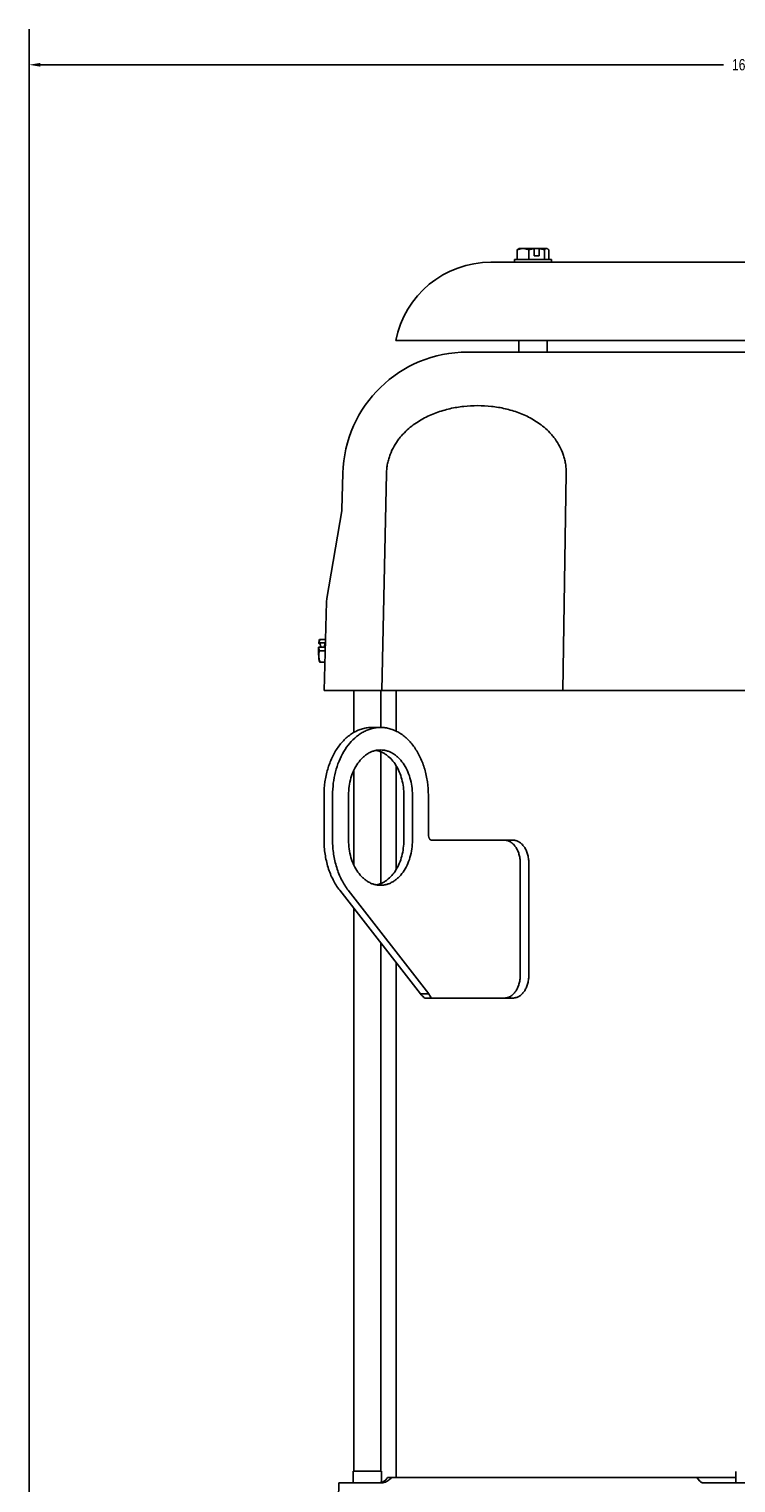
# Model space of a CAD drawing. Header units: inches. Extents: x 15 to 50, y -71 to 91.
# Tile 24 of 49: x 24.6 to 32.44, y 39.62 to 55.73. Entities that reach past the tile are written whole.
import ezdxf

# ---------------------------------------------------------------- set-up
doc = ezdxf.new("R2010")
doc.units = ezdxf.units.IN
doc.header["$LTSCALE"] = 1.21
doc.header["$MEASUREMENT"] = 0
doc.header["$PDMODE"] = 3
doc.header["$PDSIZE"] = 0.3125
doc.layers.get('0').update_dxf_attribs({"linetype": 'CONTINUOUS'})
doc.layers.get('Defpoints').update_dxf_attribs({"linetype": 'CONTINUOUS'})
doc.layers.add('AM_5', color=3, linetype='CONTINUOUS', lineweight=15)
doc.styles.get("Standard").update_dxf_attribs({"font": 'txt', "width": 0.8})
doc.dimstyles.new('STANDARD$0', dxfattribs={"dimtxt": 0.125, "dimasz": 0.125, "dimexe": 0.18, "dimexo": 0.0625, "dimgap": 0.09, "dimtad": 0, "dimtih": 1, "dimtoh": 1, "dimdec": 3, "dimzin": 4, "dimdsep": 46, "dimtxsty": 'Standard', "dimcen": 0.09, "dimadec": 0, "dimazin": 0, "dimtol": 1, "dimtp": 0.005, "dimtm": 0.005, "dimtfac": 1, "dimtdec": 3, "dimtofl": 0, "dimtmove": 0, "dimatfit": 3, "dimfxl": 1, "dimtolj": 1, "dimtzin": 4, "dimarcsym": 0})

# ---------------------------------------------------------------- blocks, each defined once
blk = doc.blocks.new('*D5')
at = {"layer": 'AM_5', "color": 0, "lineweight": -2, "transparency": 16777216}
for p, q in [((24.604, 25.198), (24.604, 55.734)), ((40.604, 25.197), (40.604, 55.734)), ((24.729, 55.338), (32.305, 55.338)), ((40.479, 55.338), (32.902, 55.338))]:
    blk.add_line(p, q, dxfattribs=at)
at = {"layer": 'AM_5', "color": 0, "transparency": 16777216}
for points in [[(24.729, 55.359), (24.729, 55.317), (24.604, 55.338)], [(40.479, 55.359), (40.479, 55.317), (40.604, 55.338)]]:
    blk.add_solid(points, dxfattribs=at)
at = {"layer": 'Defpoints', "color": 0, "transparency": 16777216}
for p in [(40.604, 55.338), (24.604, 25.061), (40.604, 25.059)]:
    blk.add_point(p, dxfattribs=at)
at = {"layer": 'AM_5', "color": 0, "transparency": 16777216, "insert": (32.604, 55.338), "char_height": 0.125, "attachment_point": 5}
blk.add_mtext('\\A1;16.000', dxfattribs=at)

msp = doc.modelspace()

# ---------------------------------------------------------------- linework, layer by layer
at = {"color": 7, "linetype": 'Continuous'}
for p, q in [((29.9854, 53.1503), (29.9854, 53.1813)), ((29.9854, 53.1813), (30.3994, 53.1813)), ((30.0184, 53.2874), (30.0184, 53.1813)), ((30.0364, 53.3013), (30.0307, 53.298)), ((30.0364, 53.3013), (30.2029, 53.3013)), ((30.1456, 53.2874), (30.1456, 53.1813)), ((30.2036, 53.2997), (30.2029, 53.3013)), ((30.2036, 53.3013), (30.3431, 53.3013)), ((30.2036, 53.2997), (30.2036, 53.2213)), ((30.2036, 53.2213), (30.2616, 53.2213)), ((30.2608, 53.3013), (30.2616, 53.2997)), ((30.2616, 53.2213), (30.2616, 53.2997)), ((30.3196, 53.2874), (30.3196, 53.1813)), ((30.3372, 53.3004), (30.3431, 53.3013)), ((30.3665, 53.2874), (30.3665, 53.1813)), ((30.3994, 53.1503), (30.3994, 53.1813)), ((29.7263, 53.1504), (35.4863, 53.1498)), ((36.5423, 52.2799), (28.6703, 52.2807)), ((30.0363, 52.1535), (30.0363, 52.2805)), ((30.3483, 52.1535), (30.3483, 52.2805)), ((29.4638, 52.1536), (35.7487, 52.153)), ((28.0841, 50.8098), (28.0737, 50.4123)), ((28.5154, 48.4037), (28.5674, 50.8098)), ((30.561, 50.8096), (30.5233, 48.4035)), ((28.072, 50.3952), (27.9052, 49.4214)), ((28.0737, 50.4123), (28.072, 50.3952)), ((27.9017, 49.3858), (27.8759, 48.4037)), ((27.9052, 49.4214), (27.9017, 49.3858)), ((27.8165, 48.8828), (27.8151, 48.8814)), ((27.8165, 48.8828), (27.8805, 48.8828)), ((27.8179, 48.8703), (27.8236, 48.8437)), ((27.818, 48.9281), (27.8194, 48.9296)), ((27.818, 48.9281), (27.8195, 48.9201)), ((27.8188, 48.9355), (27.8224, 48.9581)), ((27.8834, 48.9296), (27.8194, 48.9296)), ((27.8331, 48.9201), (27.8195, 48.9201)), ((27.8263, 48.9552), (27.8207, 48.9358)), ((27.8224, 48.9581), (27.8253, 48.9666)), ((27.8236, 48.8437), (27.8875, 48.8437)), ((27.8253, 48.9666), (27.8267, 48.969)), ((27.8312, 48.9687), (27.8263, 48.9552)), ((27.8265, 48.9687), (27.8908, 48.9687)), ((27.8331, 48.9201), (27.84, 48.8828)), ((27.8805, 48.8828), (27.8834, 48.9296)), ((27.8253, 48.7209), (27.8243, 48.723)), ((27.8253, 48.7209), (27.8267, 48.7184)), ((27.8265, 48.7187), (27.8842, 48.7187)), ((34.8986, 48.4031), (27.8759, 48.4037)), ((28.2059, 47.938), (28.2059, 48.4037)), ((28.5059, 47.9937), (28.5059, 48.4037)), ((28.6764, 47.9513), (28.6764, 48.4037)), ((28.5011, 47.9937), (28.4061, 47.9937)), ((28.5057, 46.2642), (28.5058, 47.7232)), ((28.6762, 46.421), (28.6763, 47.5663)), ((28.2057, 46.4679), (28.2058, 47.5195)), ((27.875, 47.2437), (27.875, 46.7437)), ((27.97, 47.2437), (27.9699, 46.7437)), ((28.147, 47.2437), (28.1469, 46.7437)), ((28.7601, 46.7436), (28.7601, 47.2436)), ((28.855, 46.7436), (28.8551, 47.2436)), ((29.0321, 46.8036), (29.0321, 47.2436)), ((29.0691, 46.7436), (29.9693, 46.7435)), ((30.0504, 45.2435), (30.0505, 46.4935)), ((30.1457, 45.2435), (30.1458, 46.4935)), ((28.944, 45.0391), (28.0487, 46.1888)), ((28.1437, 46.1888), (29.039, 45.0391)), ((28.2051, 39.7487), (28.2057, 45.9872)), ((28.5051, 39.7487), (28.5057, 45.602)), ((28.6756, 39.6807), (28.6761, 45.3831)), ((29.039, 45.0391), (28.944, 45.0391)), ((28.9901, 44.9936), (29.9691, 44.9935)), ((28.1989, 39.6207), (28.1989, 39.7487)), ((28.1989, 39.7487), (28.5114, 39.7487)), ((28.5114, 39.6261), (28.5114, 39.7487)), ((28.5795, 39.6807), (32.443, 39.6803)), ((32.0083, 39.6803), (32.0388, 39.6447)), ((32.443, 39.6203), (32.443, 39.7483)), ((28.0401, 39.6207), (27.9694, 36.9307)), ((28.0401, 39.6207), (28.5067, 39.6207)), ((28.4944, 39.6221), (28.4943, 39.6221)), ((28.5006, 39.6233), (28.4944, 39.6221)), ((28.5106, 39.6259), (28.5006, 39.6233)), ((32.0836, 39.6203), (33.1153, 39.6202))]:
    msp.add_line(p, q, dxfattribs=at)
msp.add_lwpolyline([(28.5795, 39.6807), (28.5754, 39.674), (28.5693, 39.6657), (28.5625, 39.6579), (28.5551, 39.6508), (28.5471, 39.6443), (28.5386, 39.6385), (28.5296, 39.6335), (28.5203, 39.6293), (28.5106, 39.6259)], dxfattribs=at)
for centre, radius, start, end in [((30.2349, 53.0225), 0.2789, 96.44136, 98.33871), ((30.2307, 53.0267), 0.2747, 81.62916, 83.54549), ((29.7262, 52.0744), 1.0759, 89.99475, 168.94971), ((29.4637, 50.7736), 1.38, 89.99475, 178.49475), ((28.8834, 48.8456), 1.0689, 178.08444, 178.6228), ((28.001, 48.8975), 0.1851, 184.54752, 188.44854), ((28.2514, 48.8861), 0.4354, 173.49062, 174.46608), ((28.0073, 48.8918), 0.1917, 166.71114, 168.61374), ((27.0389, 48.8505), 0.8004, 2.31566, 3.05339), ((28.5013, 47.6125), 0.3811, 90.03628, 104.08305), ((29.7836, 45.4973), 0.8743, 211.60963, 215.17825), ((28.5012, 39.7669), 0.1483, 304.73695, 324.46391), ((28.4762, 39.7338), 0.1131, 269.98645, 279.19782)]:
    msp.add_arc(centre, radius, start, end, dxfattribs=at)
for points, knots in [([(30.0184, 53.2874), (30.0286, 53.2916), (30.0443, 53.2968), (30.0658, 53.3007), (30.0766, 53.3013), (30.082, 53.3013)], [0, 0, 0, 0, 0.5049198, 0.7532747, 1, 1, 1, 1]), ([(30.0309, 53.2981), (30.0286, 53.2968), (30.0242, 53.2935), (30.0203, 53.2896), (30.0184, 53.2874)], [0, 0, 0, 0, 0.4709291, 1, 1, 1, 1]), ([(30.082, 53.3013), (30.0874, 53.3013), (30.0982, 53.3007), (30.1197, 53.2968), (30.1354, 53.2916), (30.1456, 53.2874)], [0, 0, 0, 0, 0.2467223, 0.4950709, 1, 1, 1, 1]), ([(30.1945, 53.2985), (30.1821, 53.2967), (30.1657, 53.2931), (30.1496, 53.2886), (30.1456, 53.2874)], [0, 0, 0, 0, 0.7497212, 1, 1, 1, 1]), ([(30.3196, 53.2874), (30.3156, 53.2886), (30.2995, 53.2931), (30.2831, 53.2966), (30.2707, 53.2985)], [0, 0, 0, 0, 0.2502756, 1, 1, 1, 1]), ([(30.3196, 53.2874), (30.321, 53.2889), (30.3238, 53.2918), (30.3294, 53.2966), (30.334, 53.2994), (30.3372, 53.3004)], [0, 0, 0, 0, 0.2817244, 0.5424086, 1, 1, 1, 1]), ([(30.3431, 53.3013), (30.3449, 53.3013), (30.3488, 53.3007), (30.3523, 53.2991), (30.354, 53.2981)], [0, 0, 0, 0, 0.4821466, 1, 1, 1, 1]), ([(30.354, 53.2981), (30.3563, 53.2968), (30.3607, 53.2934), (30.3645, 53.2895), (30.3665, 53.2874)], [0, 0, 0, 0, 0.4709291, 1, 1, 1, 1]), ([(30.561, 50.8096), (30.5613, 50.8277), (30.5603, 50.8638), (30.5539, 50.9172), (30.5431, 50.9691), (30.5235, 51.0344), (30.4904, 51.11), (30.4475, 51.178), (30.4094, 51.2267), (30.3701, 51.2709), (30.3175, 51.3204), (30.2501, 51.3716), (30.1576, 51.429), (30.0363, 51.4844), (29.8854, 51.529), (29.7323, 51.5546), (29.5781, 51.5629), (29.4235, 51.5546), (29.2695, 51.529), (29.1169, 51.4844), (28.9677, 51.4173), (28.8505, 51.3393), (28.7755, 51.2711), (28.7345, 51.2269), (28.6947, 51.1782), (28.6493, 51.1103), (28.6133, 51.0347), (28.5912, 50.9693), (28.5785, 50.9175), (28.5702, 50.8641), (28.5678, 50.8279), (28.5674, 50.8098)], [0, 0, 0, 0, 0.0196392, 0.0390896, 0.0582248, 0.0769555, 0.1130157, 0.147274, 0.1638057, 0.1799824, 0.2114111, 0.2418555, 0.2715463, 0.329312, 0.3857905, 0.4416125, 0.4972049, 0.5529092, 0.6090705, 0.6661237, 0.724706, 0.7858193, 0.8178346, 0.8343126, 0.8511462, 0.8859888, 0.9225568, 0.9414893, 0.9607784, 0.9803262, 1, 1, 1, 1]), ([(27.8163, 48.7812), (27.8154, 48.7958), (27.8144, 48.8258), (27.8145, 48.8559), (27.8148, 48.8713)], [0, 0, 0, 0, 0.48584, 1, 1, 1, 1]), ([(27.8163, 48.7812), (27.816, 48.7865), (27.8158, 48.7971), (27.8176, 48.8181), (27.8208, 48.8336), (27.8236, 48.8437)], [0, 0, 0, 0, 0.2508744, 0.5008711, 1, 1, 1, 1]), ([(27.8243, 48.723), (27.8238, 48.7242), (27.8229, 48.7271), (27.8218, 48.7319), (27.8207, 48.7379), (27.8192, 48.7478), (27.8176, 48.7623), (27.8167, 48.7746), (27.8163, 48.7812)], [0, 0, 0, 0, 0.0670338, 0.1522583, 0.2551861, 0.3750225, 0.6610453, 1, 1, 1, 1]), ([(27.8312, 48.7187), (27.8272, 48.7288), (27.8221, 48.7442), (27.8178, 48.7653), (27.8166, 48.7759), (27.8163, 48.7812)], [0, 0, 0, 0, 0.5037529, 0.7528085, 1, 1, 1, 1]), ([(27.875, 47.2437), (27.875, 47.2926), (27.8817, 47.3896), (27.9116, 47.53), (27.9526, 47.6395), (27.9944, 47.7194), (28.0402, 47.791), (28.0939, 47.8541), (28.1546, 47.9056), (28.2018, 47.9373), (28.2511, 47.9623), (28.3019, 47.9803), (28.3537, 47.9912), (28.3887, 47.9937), (28.4061, 47.9937)], [0, 0, 0, 0, 0.1448418, 0.2869454, 0.4238539, 0.4897928, 0.5537827, 0.6754338, 0.7332679, 0.7892154, 0.8435069, 0.896461, 0.9484737, 1, 1, 1, 1]), ([(28.4086, 47.9822), (28.3933, 47.9784), (28.3628, 47.9688), (28.3185, 47.9489), (28.2756, 47.9238), (28.2199, 47.8827), (28.1557, 47.8184), (28.0905, 47.7254), (28.0378, 47.618), (27.999, 47.4996), (27.9753, 47.3736), (27.97, 47.2872), (27.97, 47.2437)], [0, 0, 0, 0, 0.0515398, 0.1041395, 0.1580675, 0.2135358, 0.3295111, 0.4526894, 0.582671, 0.7183526, 0.858112, 1, 1, 1, 1]), ([(29.0321, 47.2436), (29.0321, 47.2925), (29.0254, 47.3895), (28.9956, 47.5299), (28.9546, 47.6394), (28.9127, 47.7193), (28.867, 47.7909), (28.8133, 47.854), (28.7526, 47.9056), (28.7054, 47.9372), (28.6561, 47.9622), (28.6053, 47.9803), (28.5535, 47.9912), (28.5185, 47.9937), (28.5011, 47.9937)], [0, 0, 0, 0, 0.1448419, 0.2869455, 0.4238541, 0.4897929, 0.5537827, 0.675434, 0.7332682, 0.7892155, 0.8435073, 0.8964596, 0.948476, 1, 1, 1, 1]), ([(28.147, 47.2437), (28.147, 47.2763), (28.1515, 47.341), (28.1714, 47.4346), (28.2038, 47.5211), (28.2475, 47.5972), (28.293, 47.6506), (28.3334, 47.685), (28.3649, 47.7061), (28.3977, 47.7227), (28.4316, 47.7348), (28.4662, 47.742), (28.4895, 47.7437), (28.5011, 47.7437)], [0, 0, 0, 0, 0.1448609, 0.2869809, 0.4239061, 0.5537279, 0.6753939, 0.733235, 0.7891896, 0.8434881, 0.8964461, 0.9484714, 1, 1, 1, 1]), ([(28.7601, 47.2436), (28.7601, 47.2735), (28.7564, 47.3327), (28.7397, 47.419), (28.7124, 47.4997), (28.6753, 47.5725), (28.6296, 47.6349), (28.5846, 47.6773), (28.5458, 47.7038), (28.516, 47.7197), (28.4853, 47.7317), (28.4642, 47.7371), (28.4536, 47.7392)], [0, 0, 0, 0, 0.1426155, 0.2829659, 0.4189919, 0.548999, 0.6718818, 0.7873272, 0.8425064, 0.8961679, 0.94856, 1, 1, 1, 1]), ([(28.5011, 47.7437), (28.5127, 47.7437), (28.536, 47.742), (28.5706, 47.7348), (28.6044, 47.7227), (28.6373, 47.7061), (28.6688, 47.6849), (28.7092, 47.6506), (28.7546, 47.5972), (28.7983, 47.521), (28.8307, 47.4345), (28.8506, 47.3409), (28.8551, 47.2762), (28.8551, 47.2436)], [0, 0, 0, 0, 0.0515286, 0.1035539, 0.1565119, 0.2108104, 0.266765, 0.3246061, 0.4462721, 0.5760939, 0.7130191, 0.8551391, 1, 1, 1, 1]), ([(28.0487, 46.1888), (28.0206, 46.2249), (27.9833, 46.2847), (27.9441, 46.3709), (27.9106, 46.4646), (27.8825, 46.5892), (27.8749, 46.6919), (27.875, 46.7437)], [0, 0, 0, 0, 0.2326643, 0.3546141, 0.4797207, 0.7370729, 1, 1, 1, 1]), ([(27.9699, 46.7437), (27.9699, 46.6919), (27.9774, 46.5892), (28.0056, 46.4646), (28.0391, 46.3708), (28.0783, 46.2847), (28.1155, 46.2249), (28.1437, 46.1888)], [0, 0, 0, 0, 0.2629271, 0.5202793, 0.6453859, 0.7673357, 1, 1, 1, 1]), ([(28.5009, 46.2437), (28.4894, 46.2437), (28.466, 46.2453), (28.4315, 46.2526), (28.3976, 46.2646), (28.3648, 46.2813), (28.3333, 46.3024), (28.2928, 46.3368), (28.2474, 46.3902), (28.2037, 46.4663), (28.1713, 46.5528), (28.1514, 46.6464), (28.1469, 46.7111), (28.1469, 46.7437)], [0, 0, 0, 0, 0.0515286, 0.1035539, 0.1565119, 0.2108104, 0.266765, 0.3246061, 0.4462721, 0.5760939, 0.7130191, 0.8551391, 1, 1, 1, 1]), ([(28.4535, 46.2482), (28.464, 46.2502), (28.4851, 46.2556), (28.5159, 46.2677), (28.5457, 46.2835), (28.5845, 46.31), (28.6295, 46.3524), (28.6752, 46.4148), (28.7123, 46.4876), (28.7396, 46.5683), (28.7563, 46.6546), (28.7601, 46.7138), (28.7601, 46.7436)], [0, 0, 0, 0, 0.05144, 0.1038321, 0.1574936, 0.2126728, 0.3281182, 0.451001, 0.5810081, 0.7170341, 0.8573845, 1, 1, 1, 1]), ([(28.855, 46.7436), (28.855, 46.711), (28.8506, 46.6464), (28.8306, 46.5528), (28.7982, 46.4663), (28.7545, 46.3901), (28.7091, 46.3367), (28.6686, 46.3024), (28.6371, 46.2813), (28.6043, 46.2646), (28.5704, 46.2526), (28.5359, 46.2453), (28.5125, 46.2437), (28.5009, 46.2437)], [0, 0, 0, 0, 0.1448609, 0.2869809, 0.4239061, 0.5537279, 0.6753939, 0.733235, 0.7891896, 0.8434881, 0.8964461, 0.9484714, 1, 1, 1, 1]), ([(29.0391, 46.7705), (29.038, 46.7729), (29.0338, 46.7835), (29.0321, 46.795), (29.0321, 46.8036)], [0, 0, 0, 0, 0.2416745, 1, 1, 1, 1]), ([(29.0691, 46.7436), (29.0675, 46.7439), (29.0642, 46.7446), (29.0602, 46.7458), (29.0571, 46.7471), (29.0549, 46.7482), (29.0527, 46.7497), (29.0508, 46.7515), (29.0491, 46.7536), (29.047, 46.7566), (29.0445, 46.7605), (29.0417, 46.7654), (29.04, 46.7688), (29.0391, 46.7705)], [0, 0, 0, 0, 0.1183782, 0.2356174, 0.2942086, 0.3532097, 0.4132321, 0.4751865, 0.5388266, 0.6035057, 0.7345123, 0.8668745, 1, 1, 1, 1]), ([(30.0505, 46.4935), (30.0505, 46.5098), (30.0483, 46.5422), (30.0384, 46.589), (30.0223, 46.6322), (30.0005, 46.6703), (29.9738, 46.7018), (29.9477, 46.7218), (29.9256, 46.7331), (29.9087, 46.7391), (29.8914, 46.7427), (29.8798, 46.7435), (29.874, 46.7435)], [0, 0, 0, 0, 0.1450373, 0.2873091, 0.4243546, 0.5542428, 0.6759125, 0.7894632, 0.8437061, 0.8965985, 0.9485571, 1, 1, 1, 1]), ([(29.9693, 46.7435), (29.975, 46.7435), (29.9867, 46.7427), (30.0039, 46.7391), (30.0208, 46.7331), (30.043, 46.7218), (30.069, 46.7018), (30.0957, 46.6703), (30.1175, 46.6322), (30.1336, 46.5889), (30.1436, 46.5421), (30.1458, 46.5098), (30.1458, 46.4935)], [0, 0, 0, 0, 0.0514429, 0.1034015, 0.1562939, 0.2105368, 0.3240875, 0.4457572, 0.5756454, 0.7126909, 0.8549627, 1, 1, 1, 1]), ([(29.8739, 44.9935), (29.8797, 44.9935), (29.8913, 44.9944), (29.9085, 44.998), (29.9254, 45.004), (29.9476, 45.0153), (29.9736, 45.0353), (30.0003, 45.0668), (30.0221, 45.1048), (30.0383, 45.1481), (30.0482, 45.1949), (30.0504, 45.2272), (30.0504, 45.2435)], [0, 0, 0, 0, 0.0514429, 0.1034015, 0.1562939, 0.2105368, 0.3240875, 0.4457572, 0.5756454, 0.7126909, 0.8549627, 1, 1, 1, 1]), ([(30.1457, 45.2435), (30.1457, 45.2272), (30.1434, 45.1949), (30.1335, 45.1481), (30.1174, 45.1048), (30.0955, 45.0668), (30.0688, 45.0353), (30.0428, 45.0153), (30.0206, 45.004), (30.0038, 44.998), (29.9865, 44.9943), (29.9749, 44.9935), (29.9691, 44.9935)], [0, 0, 0, 0, 0.1450373, 0.2873091, 0.4243546, 0.5542428, 0.6759125, 0.7894632, 0.8437061, 0.8965985, 0.9485571, 1, 1, 1, 1]), ([(28.9901, 44.9936), (28.986, 44.9974), (28.9703, 45.0121), (28.955, 45.0274), (28.944, 45.0391)], [0, 0, 0, 0, 0.2563012, 1, 1, 1, 1]), ([(28.5067, 39.6207), (28.5136, 39.6207), (28.5274, 39.6217), (28.5478, 39.6262), (28.5675, 39.6338), (28.5798, 39.6409), (28.5857, 39.645)], [0, 0, 0, 0, 0.2460458, 0.4938582, 0.7447236, 1, 1, 1, 1]), ([(32.0388, 39.6447), (32.0419, 39.6408), (32.0484, 39.6339), (32.0597, 39.6261), (32.0715, 39.6214), (32.0796, 39.6203), (32.0836, 39.6203)], [0, 0, 0, 0, 0.2831273, 0.5381631, 0.7737956, 1, 1, 1, 1])]:
    msp.add_open_spline(points, degree=3, knots=knots, dxfattribs=at)

# ---------------------------------------------------------------- dimensions: what is measured, and where the dimension line sits
at = {"layer": 'AM_5'}
dim = msp.add_linear_dim(base=(40.6038, 55.3378), p1=(24.6038, 25.0609), p2=(40.6038, 25.0595), dimstyle='STANDARD$0', override={"dimexe": 0.396, "dimexo": 0.1375, "dimzin": 0, "dimcen": 0.198, "dimtol": 0, "dimtdec": 4}, dxfattribs=at)
dim.commit()
dim.dimension.update_dxf_attribs({"geometry": '*D5', "text_midpoint": (32.6038, 55.3378), "dimtype": 160})

doc.saveas('drawing.dxf')
